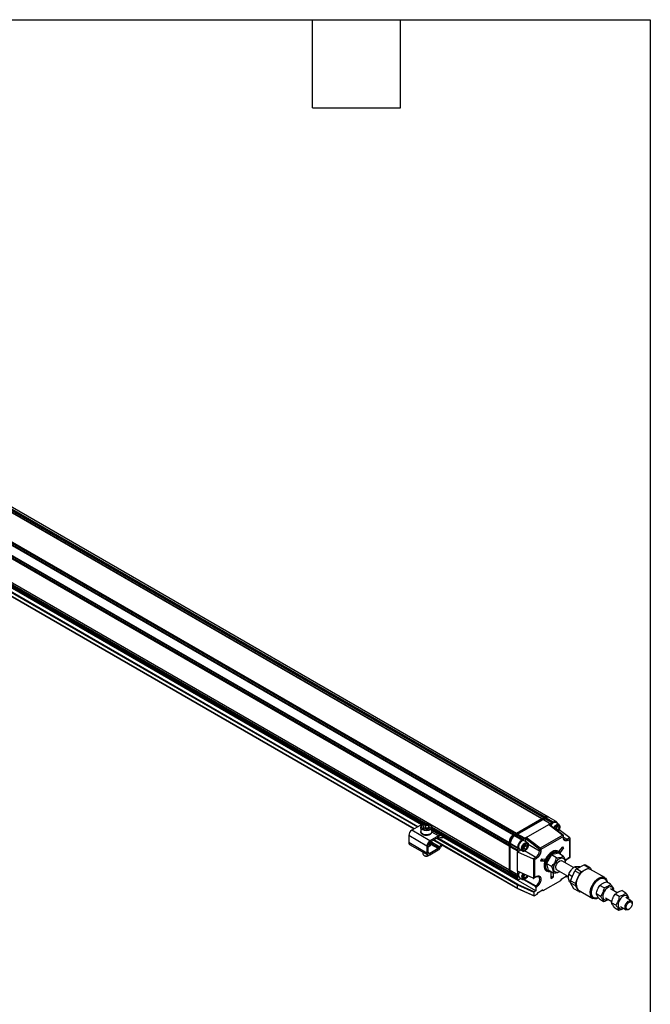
# Model space of a CAD drawing. Header units: millimetres. Extents: x 16 to 683, y 16 to 524.
# Tile 5 of 5: x 546 to 683, y 311 to 524. Entities that reach past the tile are written whole.
import ezdxf

# ---------------------------------------------------------------- set-up
doc = ezdxf.new("R2010")
doc.units = ezdxf.units.MM
doc.header["$LTSCALE"] = 2.5
doc.layers.add('TEXT', color=140, linetype='Continuous', lineweight=25)

msp = doc.modelspace()

# ---------------------------------------------------------------- linework, layer by layer
for p, q in [((659.183, 351.207), (384.197, 509.953)), ((659.276, 351.184), (384.302, 509.923)), ((659.59, 351.365), (384.616, 510.104)), ((659.707, 351.509), (384.721, 510.255)), ((659.838, 351.585), (384.852, 510.331)), ((660.486, 351.649), (385.5, 510.395)), ((653.029, 347.654), (378.043, 506.4)), ((653.16, 347.73), (378.174, 506.476)), ((653.252, 347.706), (378.278, 506.446)), ((653.567, 347.888), (378.593, 506.627)), ((653.683, 348.032), (378.697, 506.778)), ((652.112, 346.067), (377.126, 504.813)), ((652.112, 345.915), (377.126, 504.661)), ((652.179, 345.847), (377.205, 504.586)), ((652.112, 345.31), (377.126, 504.056)), ((652.179, 345.484), (377.205, 504.223)), ((652.112, 340.169), (377.126, 498.915)), ((652.179, 340.101), (377.205, 498.84)), ((634.256, 350.084), (395.781, 487.753)), ((633.934, 350.059), (395.803, 487.528)), ((633.622, 349.936), (395.803, 487.226)), ((395.803, 487.101), (633.449, 349.91)), ((396.873, 485.338), (632.313, 349.422)), ((632.418, 349.482), (396.977, 485.399)), ((633.221, 349.865), (398.142, 485.573)), ((396.17, 484.933), (631.61, 349.016)), ((631.632, 349.029), (396.191, 484.945)), ((659.904, 351.547), (653.095, 347.616)), ((653.224, 347.541), (660.033, 351.472)), ((659.183, 351.207), (653.683, 348.032)), ((659.272, 351.181), (659.183, 351.207)), ((659.88, 351.23), (659.534, 351.03)), ((659.55, 351.026), (659.864, 351.207)), ((659.707, 351.509), (659.618, 351.381)), ((659.838, 351.585), (659.707, 351.509)), ((659.864, 351.207), (659.88, 351.23)), ((661.435, 350.3), (659.864, 351.207)), ((659.88, 351.23), (659.969, 351.358)), ((659.904, 351.547), (660.033, 351.472)), ((659.969, 351.358), (660.1, 351.434)), ((661.54, 350.451), (659.969, 351.358)), ((660.033, 351.472), (660.066, 351.415)), ((660.1, 351.434), (661.671, 350.527)), ((660.681, 351.536), (660.552, 351.611)), ((662.319, 350.591), (660.748, 351.498)), ((632.896, 349.759), (631.087, 348.714)), ((633.131, 349.623), (632.896, 349.759)), ((633.026, 349.319), (633.041, 349.426)), ((633.046, 349.415), (633.026, 349.325)), ((633.026, 349.319), (633.026, 348.412)), ((633.595, 349.596), (634.102, 349.851)), ((633.724, 349.216), (633.595, 349.596)), ((634.359, 349.09), (633.724, 349.216)), ((634.104, 349.268), (633.922, 349.177)), ((634.102, 349.851), (634.736, 349.725)), ((634.104, 349.268), (634.102, 349.851)), ((634.541, 349.182), (634.104, 349.268)), ((634.865, 349.344), (634.359, 349.09)), ((634.728, 349.276), (634.736, 349.725)), ((634.736, 349.725), (634.865, 349.344)), ((652.179, 339.738), (635.414, 349.416)), ((635.434, 348.412), (635.434, 349.319)), ((652.112, 339.564), (635.434, 349.193)), ((653.945, 347.881), (659.445, 351.056)), ((655.831, 347.155), (660.702, 349.967)), ((659.445, 351.056), (661.016, 350.149)), ((659.445, 351.056), (659.534, 351.03)), ((659.534, 351.03), (659.55, 351.026)), ((659.55, 351.026), (661.121, 350.118)), ((661.016, 350.149), (660.702, 349.967)), ((660.702, 349.967), (663.713, 347.649)), ((663.805, 347.659), (660.801, 349.972)), ((661.016, 350.149), (661.121, 350.118)), ((661.435, 350.3), (661.121, 350.118)), ((661.54, 350.451), (661.435, 350.3)), ((661.54, 350.451), (661.671, 350.527)), ((662.097, 348.974), (662.179, 349.269)), ((662.179, 349.269), (662.627, 349.609)), ((662.87, 349.973), (662.19, 350.366)), ((662.202, 348.893), (662.357, 349.011)), ((662.357, 349.011), (662.496, 349.51)), ((662.357, 349.011), (662.75, 348.785)), ((662.569, 349.566), (662.913, 349.367)), ((662.627, 349.609), (662.913, 349.367)), ((662.913, 349.367), (662.75, 348.785)), ((663.085, 349.378), (663.085, 349.498)), ((634.361, 345.312), (630.433, 347.58)), ((630.433, 347.58), (630.433, 346.068)), ((635.016, 346.446), (631.087, 348.714)), ((636.825, 347.491), (635.016, 346.446)), ((635.016, 346.144), (636.825, 347.188)), ((636.825, 347.491), (635.419, 348.303)), ((635.434, 348.412), (635.425, 348.327)), ((652.112, 339.262), (635.434, 348.89)), ((635.434, 348.765), (652.189, 339.092)), ((637.33, 347.57), (635.434, 348.665)), ((636.503, 347.003), (653.945, 336.934)), ((653.994, 337.026), (636.608, 347.063)), ((637.162, 347.241), (637.544, 347.091)), ((637.713, 347.42), (637.33, 347.57)), ((637.713, 347.42), (637.544, 347.091)), ((637.68, 347.056), (637.843, 347.374)), ((657.874, 335.633), (637.773, 347.237)), ((653.16, 347.73), (653.029, 347.654)), ((653.095, 347.616), (653.029, 347.577)), ((653.224, 347.541), (653.095, 347.616)), ((653.248, 347.704), (653.16, 347.73)), ((653.224, 347.541), (653.258, 347.483)), ((653.291, 347.503), (653.421, 347.579)), ((654.862, 346.596), (653.291, 347.503)), ((653.421, 347.579), (654.993, 346.671)), ((653.421, 347.579), (653.51, 347.553)), ((653.857, 347.753), (653.51, 347.553)), ((653.51, 347.553), (653.526, 347.548)), ((653.526, 347.548), (653.841, 347.73)), ((655.098, 346.641), (653.526, 347.548)), ((653.683, 348.032), (653.595, 347.904)), ((653.841, 347.73), (653.857, 347.753)), ((655.412, 346.823), (653.841, 347.73)), ((653.857, 347.753), (653.945, 347.881)), ((655.517, 346.974), (653.945, 347.881)), ((655.412, 346.823), (655.098, 346.641)), ((655.517, 346.974), (655.412, 346.823)), ((655.831, 347.155), (655.517, 346.974)), ((655.7, 346.926), (658.69, 344.625)), ((655.7, 346.251), (655.7, 346.926)), ((658.842, 344.837), (655.831, 347.155)), ((663.713, 347.649), (658.842, 344.837)), ((663.845, 347.395), (658.974, 344.582)), ((662.75, 348.785), (662.545, 348.629)), ((665.223, 347.074), (662.917, 348.785)), ((663.845, 347.095), (663.845, 347.395)), ((663.899, 347.17), (663.899, 347.47)), ((663.899, 347.214), (664.683, 346.762)), ((665.223, 347.074), (664.683, 346.762)), ((665.276, 342.85), (665.276, 346.953)), ((634.361, 343.8), (630.433, 346.068)), ((630.624, 345.644), (634.553, 343.376)), ((634.361, 345.312), (634.361, 343.8)), ((634.623, 343.951), (634.623, 345.464)), ((634.675, 345.116), (634.623, 345.088)), ((634.72, 345.141), (634.675, 345.116)), ((634.963, 345.282), (634.919, 345.256)), ((634.971, 345.286), (634.971, 346.115)), ((634.971, 346.061), (636.96, 344.913)), ((636.796, 344.752), (635.016, 343.725)), ((636.796, 344.752), (635.203, 345.672)), ((635.219, 346.261), (637.125, 345.161)), ((635.8, 346.597), (653.96, 336.114)), ((653.945, 336.147), (635.822, 346.61)), ((636.96, 344.913), (637.125, 345.161)), ((637.123, 344.771), (637.288, 345.019)), ((652.112, 346.067), (652.112, 345.915)), ((652.112, 345.915), (652.179, 345.851)), ((652.179, 345.451), (652.112, 345.31)), ((652.112, 345.31), (652.112, 340.169)), ((652.179, 346.028), (652.179, 346.105)), ((652.179, 346.028), (652.307, 345.954)), ((652.179, 346.028), (652.179, 339.224)), ((652.307, 339.149), (652.307, 345.954)), ((652.307, 345.954), (652.375, 345.954)), ((652.374, 345.915), (653.945, 345.008)), ((652.374, 345.764), (652.374, 345.915)), ((653.945, 344.857), (652.374, 345.764)), ((652.44, 345.7), (652.374, 345.764)), ((652.374, 345.159), (652.44, 345.3)), ((652.374, 345.159), (653.945, 344.252)), ((652.374, 340.018), (652.374, 345.159)), ((652.452, 345.689), (652.44, 345.7)), ((652.44, 345.7), (652.44, 345.3)), ((652.44, 345.3), (652.452, 345.326)), ((654.024, 344.781), (652.452, 345.689)), ((652.452, 345.326), (652.452, 345.689)), ((652.452, 345.326), (654.024, 344.418)), ((653.945, 345.008), (653.945, 344.857)), ((653.945, 344.857), (654.024, 344.781)), ((654.024, 344.781), (654.024, 344.418)), ((654.993, 346.671), (654.862, 346.596)), ((655.098, 346.641), (654.993, 346.671)), ((655.227, 345.062), (655.593, 345.582)), ((655.275, 344.569), (655.227, 345.062)), ((655.25, 344.821), (655.298, 344.824)), ((655.298, 344.824), (655.664, 345.345)), ((655.298, 344.824), (655.69, 344.597)), ((656.061, 346.042), (655.38, 346.435)), ((655.593, 345.582), (656.008, 345.61)), ((655.664, 345.345), (655.64, 345.586)), ((656.057, 345.118), (655.664, 345.345)), ((656.057, 345.118), (655.69, 344.597)), ((656.008, 345.61), (656.057, 345.118)), ((656.267, 345.694), (658.712, 344.283)), ((656.276, 345.447), (656.276, 345.568)), ((662.921, 344.202), (663.692, 345.162)), ((663.889, 344.882), (663.118, 343.923)), ((663.601, 345.048), (663.889, 344.882)), ((663.889, 344.882), (663.692, 345.162)), ((664.814, 346.535), (665.222, 346.771)), ((665.222, 342.881), (665.222, 346.771)), ((633.489, 343.99), (633.489, 343.603)), ((633.706, 343.301), (633.863, 343.21)), ((634.57, 343.196), (634.597, 343.21)), ((634.597, 343.21), (634.754, 343.301)), ((634.623, 343.951), (635.016, 343.725)), ((634.716, 343.281), (634.818, 343.343)), ((635.016, 343.422), (636.796, 344.45)), ((653.945, 344.04), (654.663, 344.455)), ((654.024, 344.418), (653.945, 344.252)), ((653.945, 344.252), (653.945, 344.04)), ((653.945, 339.849), (653.945, 344.04)), ((653.945, 344.04), (657.333, 342.519)), ((654.343, 344.639), (655.024, 344.246)), ((655.69, 344.597), (655.275, 344.569)), ((657.874, 342.831), (655.429, 344.242)), ((655.543, 344.298), (655.648, 344.358)), ((657.874, 342.831), (657.333, 342.519)), ((657.596, 342.369), (658.005, 342.604)), ((658.712, 344.582), (658.712, 344.283)), ((658.974, 344.582), (658.974, 344.283)), ((661.306, 343.392), (660.218, 341.552)), ((662.76, 343.749), (661.306, 343.392)), ((662.369, 342.779), (661.306, 343.392)), ((662.781, 344.133), (662.65, 344.209)), ((663.822, 343.135), (662.76, 343.749)), ((663.118, 343.923), (662.921, 344.202)), ((664.775, 342.561), (665.276, 342.85)), ((665.222, 342.881), (664.814, 342.646)), ((657.352, 342.51), (657.352, 338.32)), ((657.596, 342.369), (657.596, 338.479)), ((659.126, 342.526), (658.93, 342.019)), ((659.701, 341.95), (658.93, 342.019)), ((659.146, 342.255), (659.025, 342.266)), ((659.126, 342.526), (659.897, 342.457)), ((659.277, 342.18), (659.146, 342.255)), ((659.277, 342.18), (659.308, 342.177)), ((659.308, 342.177), (659.433, 342.498)), ((659.701, 341.95), (659.308, 342.177)), ((659.897, 342.457), (659.701, 341.95)), ((660.218, 341.552), (661.281, 340.939)), ((660.218, 341.552), (660.583, 340.068)), ((666.051, 340.663), (663.536, 342.115)), ((664.204, 341.729), (664.208, 341.755)), ((666.21, 340.828), (666.859, 340.453)), ((666.662, 340.353), (668.339, 341.208)), ((667.501, 340.845), (667.561, 340.811)), ((668.339, 341.208), (669.387, 340.603)), ((668.548, 340.175), (669.387, 340.603)), ((669.703, 340.545), (668.655, 341.15)), ((669.703, 340.545), (669.947, 340.125)), ((652.112, 340.169), (652.179, 340.105)), ((652.179, 339.705), (652.112, 339.564)), ((652.112, 339.564), (652.112, 339.262)), ((652.307, 339.149), (652.179, 339.224)), ((652.255, 339.054), (652.384, 338.98)), ((652.307, 339.149), (652.374, 339.149)), ((653.945, 339.111), (652.374, 340.018)), ((652.44, 339.954), (652.374, 340.018)), ((652.374, 339.413), (652.44, 339.554)), ((652.374, 339.413), (653.945, 338.506)), ((652.374, 339.111), (652.374, 339.413)), ((653.945, 338.204), (652.374, 339.111)), ((652.44, 339.954), (652.44, 339.554)), ((652.452, 339.942), (652.44, 339.954)), ((652.44, 339.554), (652.452, 339.58)), ((652.451, 338.941), (654.022, 338.034)), ((654.024, 339.035), (652.452, 339.942)), ((652.452, 339.58), (652.452, 339.942)), ((654.024, 338.672), (652.452, 339.58)), ((657.333, 338.327), (653.945, 339.849)), ((653.945, 339.849), (653.945, 339.111)), ((653.945, 339.111), (654.024, 339.035)), ((654.024, 338.672), (653.945, 338.506)), ((653.945, 338.506), (653.945, 338.204)), ((654.024, 339.035), (654.024, 338.672)), ((654.207, 338.052), (654.663, 338.316)), ((654.343, 338.5), (655.024, 338.107)), ((655.249, 338.986), (655.413, 339.19)), ((655.25, 338.463), (655.249, 338.986)), ((655.25, 338.655), (655.609, 339.102)), ((655.25, 338.655), (655.25, 338.655)), ((655.25, 338.655), (655.643, 338.428)), ((655.643, 338.428), (655.25, 338.463)), ((656.031, 338.912), (655.643, 338.428)), ((657.465, 338.341), (657.966, 338.63)), ((658.005, 338.715), (657.596, 338.479)), ((660.169, 339.91), (660.299, 339.835)), ((661.645, 339.455), (660.583, 340.068)), ((661.213, 338.317), (661.213, 339.704)), ((661.213, 338.771), (661.606, 338.544)), ((661.213, 338.317), (661.606, 338.544)), ((661.606, 339.477), (661.606, 338.544)), ((662.425, 340.19), (664.972, 338.72)), ((663.053, 339.772), (663.093, 339.805)), ((663.485, 338.237), (664.441, 338.789)), ((664.382, 338.755), (664.617, 338.619)), ((664.441, 338.789), (664.617, 338.619)), ((664.617, 338.619), (664.882, 338.772)), ((665.019, 339.213), (665.808, 338.758)), ((665.4, 337.808), (666.324, 339.962)), ((666.324, 339.962), (667.371, 339.357)), ((667.709, 339.748), (666.662, 340.353)), ((666.91, 338.28), (667.371, 339.357)), ((667.709, 339.748), (668.548, 340.175)), ((672.775, 338.492), (669.737, 340.245)), ((653.945, 336.934), (657.481, 335.346)), ((653.945, 336.147), (653.945, 336.934)), ((657.534, 335.437), (653.994, 337.026)), ((655.224, 338.058), (657.743, 336.604)), ((655.417, 338.098), (657.874, 336.68)), ((655.543, 338.158), (655.648, 338.219)), ((657.874, 336.68), (657.743, 336.604)), ((658.005, 336.453), (657.874, 336.378)), ((657.874, 336.378), (657.874, 335.633)), ((659.51, 335.671), (663.308, 337.863)), ((663.308, 337.863), (663.485, 338.237)), ((665.119, 337.616), (665.377, 337.467)), ((665.378, 337.359), (666.426, 336.754)), ((666.132, 336.06), (665.378, 337.359)), ((666.448, 337.203), (665.4, 337.808)), ((666.803, 336.105), (666.426, 336.754)), ((666.448, 337.203), (666.91, 338.28)), ((672.62, 336.271), (671.723, 336.788)), ((672.743, 338.254), (672.664, 338.299)), ((674.055, 337.044), (673.158, 337.562)), ((657.481, 334.56), (653.945, 336.147)), ((653.962, 336.113), (657.498, 334.525)), ((657.481, 335.346), (657.481, 334.56)), ((657.874, 335.633), (657.534, 335.437)), ((657.534, 334.53), (658.201, 334.915)), ((658.201, 334.915), (658.378, 335.289)), ((658.378, 335.289), (659.334, 335.841)), ((659.275, 335.807), (659.51, 335.671)), ((659.334, 335.841), (659.51, 335.671)), ((667.179, 335.455), (666.132, 336.06)), ((667.179, 335.455), (666.803, 336.105)), ((667.145, 335.755), (670.183, 334.001)), ((667.638, 335.47), (667.495, 335.397)), ((670.294, 334.194), (670.372, 334.148)), ((671.86, 334.424), (670.963, 334.942)), ((672.927, 334.128), (674.327, 333.319)), ((675.47, 335.225), (674.038, 336.052)), ((674.658, 335.694), (674.731, 335.971)), ((675.906, 334.373), (675.01, 334.891)), ((677.342, 335.147), (676.445, 335.664)), ((678.503, 333.474), (677.325, 334.155)), ((677.945, 333.796), (678.018, 334.073)), ((671.639, 333.869), (672.536, 333.351)), ((675.147, 332.527), (674.25, 333.045)), ((674.926, 331.972), (675.823, 331.454)), ((676.214, 332.23), (677.392, 331.55)), ((678.733, 332.814), (678.733, 332.966)), ((677.948, 331.605), (678.079, 331.68))]:
    msp.add_line(p, q)
at = {"flags": 128}
for points in [[(635.02, 348.795), (634.662, 348.671), (634.252, 348.624), (633.839, 348.662), (633.473, 348.779), (633.199, 348.961), (633.049, 349.186), (633.026, 349.319)], [(662.19, 350.366), (662.057, 350.411), (661.806, 350.378), (661.536, 350.223), (661.285, 349.965), (661.127, 349.721)], [(661.671, 350.527), (661.85, 350.61), (662.022, 350.649), (662.18, 350.642), (662.319, 350.591), (662.433, 350.496), (662.518, 350.362), (662.57, 350.194), (662.578, 350.142)], [(661.76, 349.233), (661.89, 349.467), (662.127, 349.751), (662.395, 349.945), (662.656, 350.021), (662.877, 349.97), (663.026, 349.797), (663.085, 349.527), (663.085, 349.498)], [(661.929, 349.104), (662.061, 349.35), (662.278, 349.607), (662.522, 349.774), (662.756, 349.826), (662.945, 349.754), (663.059, 349.569), (663.082, 349.3), (663.009, 348.988), (662.852, 348.679), (662.713, 348.5)], [(635.02, 347.888), (634.662, 347.763), (634.252, 347.717), (633.839, 347.755), (633.473, 347.872), (633.199, 348.054), (633.049, 348.279), (633.026, 348.412)], [(637.544, 347.091), (637.613, 347.066), (637.658, 347.054), (637.679, 347.055), (637.68, 347.056)], [(654.862, 346.384), (654.597, 346.174), (654.368, 345.878), (654.205, 345.536), (654.132, 345.194), (654.157, 344.898), (654.277, 344.689), (654.343, 344.639)], [(654.951, 344.303), (654.835, 344.516), (654.814, 344.814), (654.891, 345.157), (655.057, 345.498), (655.288, 345.792), (655.554, 345.997), (655.818, 346.088), (656.045, 346.051), (656.204, 345.892), (656.274, 345.632), (656.276, 345.568)], [(655.14, 344.362), (655.037, 344.559), (655.026, 344.836), (655.111, 345.151), (655.276, 345.455), (655.499, 345.703), (655.744, 345.857), (655.974, 345.892), (656.155, 345.805), (656.258, 345.608), (656.269, 345.331), (656.185, 345.017), (656.019, 344.712), (655.796, 344.465), (655.551, 344.311), (655.321, 344.275), (655.14, 344.362)], [(633.489, 343.603), (633.528, 343.467), (633.671, 343.323), (633.9, 343.221), (634.179, 343.177), (634.465, 343.198), (634.716, 343.281)], [(662.65, 344.209), (662.522, 344.268), (662.18, 344.325), (661.795, 344.259), (661.39, 344.075), (660.986, 343.782), (660.605, 343.396), (660.267, 342.938), (659.99, 342.433), (659.791, 341.907), (659.678, 341.39), (659.659, 340.909), (659.734, 340.49), (659.899, 340.156), (660.146, 339.924), (660.169, 339.91)], [(661.082, 339.763), (660.958, 339.736), (660.592, 339.732), (660.277, 339.848), (660.03, 340.08), (659.865, 340.415), (659.79, 340.834), (659.809, 341.315), (659.921, 341.832), (660.121, 342.357), (660.398, 342.862), (660.736, 343.32), (661.117, 343.706), (661.521, 343.999), (661.926, 344.183), (662.311, 344.249), (662.653, 344.193), (662.936, 344.017), (663.144, 343.732), (663.239, 343.472)], [(661.021, 339.815), (660.862, 339.816), (660.548, 339.906), (660.3, 340.112), (660.132, 340.423), (660.053, 340.82), (660.068, 341.28), (660.176, 341.777), (660.371, 342.281), (660.642, 342.764), (660.972, 343.197), (661.343, 343.555), (661.733, 343.818), (662.12, 343.969), (662.48, 344.001), (662.794, 343.911), (663.042, 343.705), (663.159, 343.518)], [(663.086, 339.808), (662.813, 339.659), (662.479, 339.577), (662.186, 339.623), (661.957, 339.792), (661.811, 340.072), (661.759, 340.439), (661.807, 340.865), (661.949, 341.313), (662.176, 341.748), (662.467, 342.135), (662.8, 342.443), (663.148, 342.646), (663.482, 342.728), (663.775, 342.682), (664.004, 342.512), (664.15, 342.233), (664.202, 341.865), (664.197, 341.733)], [(662.425, 340.19), (662.415, 340.196), (662.263, 340.37), (662.197, 340.637), (662.225, 340.967), (662.345, 341.319), (662.542, 341.652), (662.791, 341.923), (663.063, 342.102), (663.325, 342.167), (663.536, 342.115)], [(654.331, 339.675), (654.205, 339.397), (654.132, 339.055), (654.157, 338.759), (654.277, 338.55), (654.343, 338.5)], [(656.172, 338.849), (656.147, 338.791), (655.962, 338.498), (655.73, 338.273), (655.485, 338.15), (655.265, 338.148), (655.104, 338.267)], [(671.445, 334.11), (671.372, 334.071), (670.967, 333.918), (670.588, 333.882), (670.254, 333.964), (669.981, 334.161), (669.784, 334.462), (669.671, 334.853), (669.649, 335.313), (669.718, 335.821), (669.876, 336.35), (670.115, 336.873), (670.422, 337.365), (670.781, 337.801), (671.176, 338.159), (671.586, 338.422), (671.99, 338.575), (672.369, 338.611), (672.704, 338.529), (672.976, 338.332), (673.174, 338.031), (673.287, 337.64), (673.306, 337.477)], [(670.294, 334.194), (670.162, 334.289), (669.952, 334.567), (669.831, 334.942), (669.806, 335.393), (669.878, 335.894), (670.043, 336.415), (670.291, 336.927), (670.609, 337.399), (670.977, 337.803), (671.374, 338.118), (671.778, 338.323), (672.164, 338.408), (672.51, 338.368), (672.664, 338.299)], [(671.405, 334.185), (671.259, 334.124), (670.873, 334.039), (670.526, 334.08), (670.24, 334.244), (670.03, 334.522), (669.909, 334.897), (669.884, 335.348), (669.956, 335.849), (670.121, 336.37), (670.37, 336.881), (670.687, 337.353), (671.056, 337.758), (671.453, 338.072), (671.856, 338.278), (672.242, 338.363), (672.589, 338.322), (672.875, 338.158), (673.085, 337.88), (673.199, 337.538)], [(674.595, 335.73), (674.556, 336.047), (674.423, 336.321), (674.205, 336.484), (673.924, 336.524), (673.603, 336.437), (673.271, 336.23), (672.958, 335.921), (672.692, 335.539), (672.496, 335.117), (672.388, 334.692), (672.377, 334.303), (672.464, 333.983), (672.642, 333.762), (672.894, 333.659), (672.894, 333.659)], [(677.882, 333.833), (677.843, 334.15), (677.709, 334.423), (677.492, 334.587), (677.21, 334.627), (676.889, 334.54), (676.558, 334.332), (676.245, 334.024), (675.979, 333.642), (675.783, 333.219), (675.675, 332.795), (675.664, 332.405), (675.751, 332.086), (675.928, 331.865), (676.181, 331.762), (676.181, 331.762)], [(672.894, 333.659), (673.198, 333.683), (673.484, 333.806)], [(677.948, 331.605), (677.766, 331.525), (677.516, 331.505), (677.317, 331.607), (677.195, 331.818), (677.163, 332.112), (677.226, 332.455), (677.376, 332.805), (677.595, 333.119), (677.857, 333.361), (678.129, 333.5), (678.38, 333.519), (678.578, 333.418), (678.7, 333.207), (678.733, 332.966)], [(678.732, 332.77), (678.668, 332.447), (678.514, 332.123), (678.293, 331.846), (678.04, 331.66), (677.793, 331.591), (677.589, 331.652), (677.46, 331.831), (677.425, 332.103), (677.489, 332.426), (677.643, 332.75), (677.864, 333.027), (678.117, 333.213), (678.364, 333.282), (678.568, 333.221), (678.697, 333.042), (678.732, 332.77)], [(676.181, 331.762), (676.485, 331.786), (676.771, 331.908)]]:
    msp.add_lwpolyline(points, dxfattribs=at)
for centre, radius, start, end in [((660.218, 351.055), 0.652, 65.69288, 125.61758), ((660.284, 351.017), 0.652, 65.69288, 125.61758), ((660.406, 350.99), 0.609, 59.63611, 127.6786), ((660.479, 350.904), 0.652, 65.69288, 125.61758), ((633.25, 349.21), 0.653, 81.76418, 122.7422), ((634.823, 349.375), 0.613, 288.72904, 354.73707), ((631.854, 347.515), 1.423, 122.60548, 177.39452), ((634.799, 348.497), 0.649, 289.95015, 344.75579), ((637.161, 347.001), 0.594, 73.44019, 124.40371), ((637.049, 346.862), 0.396, 73.44019, 124.40371), ((637.937, 347.915), 0.543, 245.62448, 258.42813), ((654.102, 345.976), 1.992, 122.60548, 177.39452), ((654.169, 345.938), 1.992, 122.60548, 177.39452), ((654.024, 346.021), 1.848, 122.60548, 177.39452), ((654.297, 345.863), 1.992, 122.60548, 177.39452), ((654.364, 345.825), 1.992, 122.60548, 177.39452), ((663.767, 347.584), 0.0843, 63.21317, 129.29417), ((663.498, 347.377), 0.347, 2.89981, 51.62855), ((663.806, 347.479), 0.0931, 294.37566, 354.29376), ((663.806, 347.179), 0.0931, 294.37466, 354.3052), ((630.873, 346.012), 0.444, 172.74417, 235.94365), ((635.782, 345.248), 1.423, 122.60548, 177.39452), ((635.476, 345.425), 0.854, 122.60548, 177.39452), ((634.426, 345.879), 0.794, 291.66932, 308.3253), ((634.811, 345.644), 0.393, 292.85477, 4.08578), ((636.527, 345.19), 0.514, 301.60274, 327.3774), ((636.257, 345.326), 1.028, 301.60274, 327.3774), ((639.047, 343.893), 2.303, 131.82578, 146.59295), ((638.608, 344.171), 1.569, 123.61077, 147.25938), ((655.935, 344.918), 1.992, 122.60548, 177.39452), ((655.162, 345.999), 0.488, 63.39142, 127.91903), ((659.018, 344.55), 0.337, 121.48952, 167.14401), ((658.627, 344.565), 0.347, 2.89981, 51.62855), ((664.339, 347.214), 0.568, 243.94668, 307.26311), ((664.529, 346.522), 0.285, 2.60548, 57.39452), ((634.231, 343.923), 0.802, 242.69949, 295.00468), ((634.76, 343.736), 0.404, 170.78596, 309.20329), ((634.862, 343.913), 0.243, 170.78596, 309.20329), ((655.25, 344.694), 0.492, 232.55954, 306.45997), ((656.892, 344.365), 1.821, 302.60548, 357.39452), ((657.72, 342.591), 0.285, 2.60548, 57.39452), ((658.843, 344.835), 0.285, 242.60967, 297.39033), ((658.843, 344.535), 0.285, 242.60967, 297.39033), ((664.726, 342.634), 0.0885, 303.3721, 7.32414), ((668.306, 340.135), 1.073, 71.0476, 88.25362), ((669.354, 339.53), 1.073, 71.0476, 88.25362), ((652.277, 339.237), 0.167, 171.38466, 251.84548), ((652.355, 339.201), 0.178, 172.74417, 235.94365), ((652.477, 339.127), 0.171, 172.45185, 250.7783), ((652.55, 339.088), 0.178, 172.74417, 235.94365), ((655.97, 338.657), 1.151, 142.90936, 202.62734), ((656.04, 338.646), 1.01, 142.13151, 202.01039), ((657.914, 338.705), 0.0913, 305.01343, 6.29875), ((658.117, 338.208), 0.608, 354.497, 52.96644), ((669.854, 337.252), 4.45, 135.83123, 142.48859), ((670.482, 336.848), 3.848, 120.16213, 158.15769), ((670.902, 336.647), 4.45, 135.83123, 142.48859), ((669.206, 339.128), 1.237, 64.58582, 122.16823), ((654.105, 338.178), 0.162, 170.78596, 309.20329), ((655.255, 338.516), 0.459, 220.97441, 308.89993), ((657.589, 336.365), 0.285, 2.60548, 57.39452), ((656.88, 338.233), 1.843, 302.60548, 357.39452), ((657.72, 336.44), 0.285, 2.60548, 57.39452), ((668.301, 337.44), 2.924, 172.77676, 181.58833), ((669.348, 336.835), 2.924, 172.77676, 181.58833), ((669.174, 337.078), 2.564, 152.05059, 202.3145), ((667.617, 336.56), 0.933, 209.17221, 239.57269), ((667.528, 336.47), 1.073, 251.0476, 268.25362)]:
    msp.add_arc(centre, radius, start, end)
for centre, major_axis, ratio, start_param, end_param in [((660.702, 349.814), (0.091, 0.163), 0.5772719, 6.1994796, 7.0548047), ((655.831, 347.002), (0.091, 0.163), 0.5772719, 0.7716194, 2.3424157), ((665.091, 346.846), (0.131, 0.227), 0.5773346, 4.7124296, 6.1588709), ((665.223, 346.922), (-0.077, 0.169), 0.5017093, 5.4219715, 5.5463265), ((665.091, 342.957), (0.185, -0.107), 0.0000704, 0.0000406, 0.7854388), ((657.333, 342.368), (-0.112, 0.148), 0.6437924, 5.2938355, 5.4181905), ((657.465, 342.444), (0.185, -0.107), 0.0000704, 0.7854388, 2.2318791), ((657.333, 338.478), (-0.112, 0.148), 0.6437924, 2.2765979, 2.4009529), ((657.465, 338.555), (0.131, 0.227), 0.5773346, 3.2659883, 4.7124296), ((653.994, 336.966), (0.0338, 0.066), 0.5404482, 0.7578647, 2.3286611), ((653.994, 336.179), (0.0338, 0.066), 0.5404482, 2.3286611, 3.1690448), ((657.534, 335.377), (0.0376, 0.0642), 0.5773476, 0.7930691, 2.3638654), ((657.534, 334.59), (0.0376, 0.0642), 0.5773476, 2.3638654, 3.9346617)]:
    msp.add_ellipse(centre, major_axis=major_axis, ratio=ratio, start_param=start_param, end_param=end_param)
for points, knots in [([(633.477, 349.928), (633.424, 349.897), (633.308, 349.831), (633.167, 349.695), (633.067, 349.551), (633.052, 349.453), (633.046, 349.415)], [0, 0, 0, 0, 0.2259999, 0.4923805, 0.8022916, 1, 1, 1, 1]), ([(634.899, 349.027), (634.835, 348.995), (634.755, 348.963), (634.558, 348.91), (634.439, 348.89), (634.169, 348.878), (634.016, 348.888), (633.792, 348.937), (633.719, 348.96), (633.581, 349.014), (633.517, 349.047), (633.406, 349.121), (633.358, 349.162), (633.283, 349.248), (633.255, 349.294), (633.202, 349.428), (633.206, 349.517), (633.263, 349.67), (633.314, 349.735), (633.432, 349.841), (633.497, 349.882), (633.561, 349.914)], [0, 0, 0, 0, 0.125, 0.125, 0.25, 0.25, 0.375, 0.375, 0.4375, 0.4375, 0.5, 0.5, 0.5625, 0.5625, 0.625, 0.625, 0.75, 0.75, 0.875, 0.875, 1, 1, 1, 1]), ([(634.419, 350.073), (634.338, 350.081), (634.127, 350.103), (633.787, 350.055), (633.578, 349.969), (633.477, 349.928)], [0, 0, 0, 0, 0.2427079, 0.6358611, 1, 1, 1, 1]), ([(633.478, 349.925), (633.48, 349.927), (633.491, 349.938), (633.521, 349.935), (633.548, 349.921), (633.561, 349.914)], [0, 0, 0, 0, 0.1037548, 0.5693318, 1, 1, 1, 1]), ([(633.561, 349.914), (633.625, 349.946), (633.705, 349.978), (633.902, 350.03), (634.021, 350.051), (634.292, 350.062), (634.444, 350.053), (634.668, 350.003), (634.741, 349.981), (634.879, 349.926), (634.943, 349.893), (635.054, 349.819), (635.102, 349.778), (635.177, 349.692), (635.205, 349.647), (635.258, 349.512), (635.254, 349.424), (635.197, 349.27), (635.146, 349.205), (635.028, 349.1), (634.963, 349.059), (634.899, 349.027)], [0, 0, 0, 0, 0.125, 0.125, 0.25, 0.25, 0.375, 0.375, 0.4375, 0.4375, 0.5, 0.5, 0.5625, 0.5625, 0.625, 0.625, 0.75, 0.75, 0.875, 0.875, 1, 1, 1, 1]), ([(635.434, 349.313), (635.426, 349.384), (635.41, 349.527), (635.285, 349.715), (635.102, 349.871), (634.859, 349.989), (634.626, 350.063), (634.466, 350.07), (634.419, 350.073)], [0, 0, 0, 0, 0.1760324, 0.3570723, 0.5371187, 0.7121716, 0.9143645, 1, 1, 1, 1]), ([(634.899, 349.027), (634.913, 349.017), (634.928, 349.004), (634.958, 348.969), (634.973, 348.948), (634.997, 348.903), (635.006, 348.879), (635.018, 348.834), (635.02, 348.813), (635.02, 348.795)], [0, 0, 0, 0, 0.25, 0.25, 0.5, 0.5, 0.75, 0.75, 1, 1, 1, 1]), ([(633.026, 348.418), (633.034, 348.347), (633.05, 348.204), (633.175, 348.016), (633.358, 347.86), (633.601, 347.742), (633.847, 347.666), (634.02, 347.658), (634.08, 347.656)], [0, 0, 0, 0, 0.171909, 0.3487083, 0.5245372, 0.6954896, 0.8929464, 1, 1, 1, 1]), ([(634.08, 347.656), (634.148, 347.649), (634.346, 347.629), (634.673, 347.677), (634.882, 347.762), (634.983, 347.803)], [0, 0, 0, 0, 0.2116077, 0.6209067, 1, 1, 1, 1]), ([(635.02, 347.888), (635.018, 347.867), (635.015, 347.828), (634.992, 347.813), (634.982, 347.806)], [0, 0, 0, 0, 0.5278601, 1, 1, 1, 1]), ([(634.983, 347.803), (635.036, 347.834), (635.152, 347.9), (635.293, 348.036), (635.393, 348.18), (635.408, 348.278), (635.414, 348.316)], [0, 0, 0, 0, 0.2259999, 0.4923805, 0.8022916, 1, 1, 1, 1]), ([(663.899, 347.47), (663.898, 347.487), (663.895, 347.521), (663.873, 347.576), (663.842, 347.626), (663.817, 347.648), (663.805, 347.659)], [0, 0, 0, 0, 0.247476, 0.5072629, 0.7632429, 1, 1, 1, 1]), ([(664.814, 346.535), (664.796, 346.525), (664.761, 346.506), (664.709, 346.481), (664.658, 346.459), (664.607, 346.441), (664.556, 346.426), (664.506, 346.415), (664.443, 346.405), (664.367, 346.401), (664.282, 346.409), (664.202, 346.431), (664.127, 346.465), (664.06, 346.512), (664.002, 346.571), (663.952, 346.641), (663.912, 346.719), (663.882, 346.803), (663.86, 346.894), (663.847, 346.99), (663.846, 347.06), (663.845, 347.095)], [0, 0, 0, 0, 0.034521, 0.0687986, 0.1029323, 0.1370227, 0.1711708, 0.2054771, 0.2400408, 0.3042642, 0.3686659, 0.4342545, 0.5000278, 0.5656151, 0.6313898, 0.6956092, 0.7600149, 0.8202466, 0.879961, 0.9396987, 1, 1, 1, 1]), ([(664.12, 346.688), (664.097, 346.701), (664.041, 346.73), (663.965, 346.826), (663.904, 346.978), (663.904, 347.123), (663.904, 347.175)], [0, 0, 0, 0, 0.1985422, 0.4641129, 0.8086354, 1, 1, 1, 1]), ([(634.971, 345.986), (635.013, 345.959), (635.113, 345.897), (635.179, 345.767), (635.197, 345.695), (635.203, 345.672)], [0, 0, 0, 0, 0.3340114, 0.7918093, 1, 1, 1, 1]), ([(635.158, 345.468), (635.15, 345.49), (635.119, 345.567), (635.045, 345.646), (634.971, 345.675), (634.971, 345.675)], [0, 0, 0, 0, 0.2868529, 0.9994905, 1, 1, 1, 1]), ([(658.974, 344.283), (658.973, 344.262), (658.973, 344.222), (658.968, 344.159), (658.962, 344.095), (658.952, 344.031), (658.939, 343.965), (658.924, 343.899), (658.901, 343.812), (658.866, 343.705), (658.817, 343.578), (658.758, 343.451), (658.691, 343.327), (658.617, 343.206), (658.536, 343.092), (658.451, 342.986), (658.364, 342.889), (658.275, 342.803), (658.186, 342.727), (658.096, 342.66), (658.035, 342.623), (658.005, 342.604)], [0, 0, 0, 0, 0.034521, 0.0687986, 0.1029323, 0.1370227, 0.1711708, 0.2054771, 0.2400408, 0.3042642, 0.3686659, 0.4342545, 0.5000278, 0.5656151, 0.6313898, 0.6956092, 0.7600149, 0.8202466, 0.879961, 0.9396987, 1, 1, 1, 1]), ([(658.69, 344.625), (658.695, 344.621), (658.701, 344.614), (658.71, 344.598), (658.712, 344.589), (658.712, 344.582)], [0, 0, 0, 0, 0.5, 0.5, 1, 1, 1, 1]), ([(661.281, 340.939), (661.418, 341.056), (661.55, 341.18), (661.731, 341.384), (661.789, 341.455), (661.899, 341.603), (661.951, 341.681), (662.091, 341.919), (662.166, 342.084), (662.287, 342.426), (662.333, 342.602), (662.369, 342.779)], [0, 0, 0, 0, 0.25, 0.25, 0.375, 0.375, 0.5, 0.5, 0.75, 0.75, 1, 1, 1, 1]), ([(662.369, 342.779), (662.536, 342.778), (662.696, 342.782), (662.923, 342.8), (662.996, 342.808), (663.137, 342.829), (663.204, 342.842), (663.268, 342.858)], [0, 0, 0, 0, 0.5, 0.5, 0.75, 0.75, 1, 1, 1, 1]), ([(663.268, 342.858), (663.394, 342.889), (663.5, 342.929), (663.682, 343.023), (663.758, 343.077), (663.822, 343.135)], [0, 0, 0, 0, 0.5, 0.5, 1, 1, 1, 1]), ([(663.822, 343.135), (663.945, 342.889), (664.192, 342.395), (664.243, 341.956), (664.209, 341.778), (664.205, 341.755)], [0, 0, 0, 0, 0.46361988, 0.93241843, 1, 1, 1, 1]), ([(664.168, 341.984), (664.187, 342.017), (664.29, 342.191), (664.513, 342.441), (664.722, 342.583), (664.814, 342.646)], [0, 0, 0, 0, 0.1122463, 0.6080404, 1, 1, 1, 1]), ([(661.645, 339.455), (661.667, 339.543), (661.681, 339.639), (661.681, 339.798), (661.677, 339.854), (661.662, 339.972), (661.65, 340.034), (661.603, 340.226), (661.556, 340.361), (661.434, 340.643), (661.361, 340.791), (661.281, 340.939)], [0, 0, 0, 0, 0.25, 0.25, 0.375, 0.375, 0.5, 0.5, 0.75, 0.75, 1, 1, 1, 1]), ([(664.231, 342.029), (664.231, 342.029), (664.3, 342.155), (664.493, 342.361), (664.684, 342.496), (664.775, 342.561)], [0, 0, 0, 0, 0.0005749, 0.5208434, 1, 1, 1, 1]), ([(665.019, 339.213), (665.146, 339.516), (665.3, 339.808), (665.553, 340.152), (665.607, 340.219), (665.717, 340.35), (665.775, 340.413), (665.953, 340.598), (666.079, 340.715), (666.21, 340.828)], [0, 0, 0, 0, 0.5, 0.5, 0.625, 0.625, 0.75, 0.75, 1, 1, 1, 1]), ([(666.21, 340.828), (666.353, 340.87), (666.524, 340.897), (666.798, 340.901), (666.856, 340.9), (666.975, 340.896), (667.037, 340.892), (667.227, 340.878), (667.362, 340.863), (667.501, 340.845)], [0, 0, 0, 0, 0.5, 0.5, 0.625, 0.625, 0.75, 0.75, 1, 1, 1, 1]), ([(657.966, 338.63), (658.06, 338.676), (658.254, 338.771), (658.399, 338.723), (658.473, 338.698)], [0, 0, 0, 0, 0.4865072, 1, 1, 1, 1]), ([(658.005, 338.715), (658.022, 338.725), (658.058, 338.744), (658.11, 338.77), (658.162, 338.792), (658.214, 338.81), (658.265, 338.825), (658.315, 338.836), (658.379, 338.846), (658.456, 338.85), (658.542, 338.842), (658.623, 338.82), (658.698, 338.785), (658.766, 338.738), (658.825, 338.678), (658.875, 338.608), (658.916, 338.529), (658.946, 338.443), (658.968, 338.352), (658.981, 338.255), (658.983, 338.184), (658.984, 338.149)], [0, 0, 0, 0, 0.0345212, 0.068799, 0.1029328, 0.1370231, 0.1711712, 0.2054773, 0.2400408, 0.3042652, 0.3686659, 0.4342555, 0.5000279, 0.5656161, 0.6313898, 0.6956101, 0.7600149, 0.820247, 0.8799615, 0.9396991, 1, 1, 1, 1]), ([(662.544, 339.533), (662.418, 339.503), (662.277, 339.482), (661.975, 339.458), (661.812, 339.453), (661.645, 339.455)], [0, 0, 0, 0, 0.5, 0.5, 1, 1, 1, 1]), ([(663.046, 339.782), (662.936, 339.701), (662.803, 339.602), (662.583, 339.544), (662.544, 339.533)], [0, 0, 0, 0, 0.8218448, 1, 1, 1, 1]), ([(665.119, 337.616), (665.035, 337.916), (664.975, 338.205), (664.954, 338.545), (664.952, 338.612), (664.954, 338.741), (664.957, 338.803), (664.974, 338.986), (664.993, 339.102), (665.019, 339.213)], [0, 0, 0, 0, 0.5, 0.5, 0.625, 0.625, 0.75, 0.75, 1, 1, 1, 1]), ([(658.984, 338.149), (658.983, 338.129), (658.983, 338.088), (658.979, 338.024), (658.972, 337.96), (658.962, 337.895), (658.949, 337.829), (658.934, 337.761), (658.91, 337.674), (658.876, 337.566), (658.825, 337.437), (658.766, 337.309), (658.698, 337.184), (658.623, 337.062), (658.542, 336.947), (658.456, 336.839), (658.368, 336.741), (658.278, 336.654), (658.188, 336.578), (658.097, 336.509), (658.035, 336.472), (658.005, 336.453)], [0, 0, 0, 0, 0.0345212, 0.068799, 0.1029328, 0.1370231, 0.1711712, 0.2054774, 0.2400408, 0.3042652, 0.3686659, 0.4342555, 0.5000279, 0.5656161, 0.6313898, 0.6956101, 0.7600149, 0.820247, 0.8799615, 0.9396991, 1, 1, 1, 1]), ([(658.722, 338.149), (658.737, 338.14), (658.757, 338.132), (658.802, 338.121), (658.827, 338.118), (658.878, 338.118), (658.904, 338.121), (658.949, 338.132), (658.968, 338.14), (658.984, 338.149)], [0, 0, 0, 0, 0.25, 0.25, 0.5, 0.5, 0.75, 0.75, 1, 1, 1, 1]), ([(670.963, 334.942), (671.02, 335.283), (671.102, 335.614), (671.263, 336.006), (671.298, 336.084), (671.373, 336.234), (671.412, 336.307), (671.536, 336.521), (671.627, 336.657), (671.723, 336.788)], [0, 0, 0, 0, 0.5, 0.5, 0.625, 0.625, 0.75, 0.75, 1, 1, 1, 1]), ([(671.723, 336.788), (671.89, 336.954), (672.084, 337.107), (672.389, 337.271), (672.453, 337.303), (672.584, 337.362), (672.652, 337.39), (672.861, 337.47), (673.007, 337.518), (673.158, 337.562)], [0, 0, 0, 0, 0.5, 0.5, 0.625, 0.625, 0.75, 0.75, 1, 1, 1, 1]), ([(672.62, 336.271), (672.563, 335.93), (672.481, 335.599), (672.319, 335.207), (672.284, 335.129), (672.21, 334.979), (672.171, 334.906), (672.047, 334.692), (671.956, 334.556), (671.86, 334.424)], [0, 0, 0, 0, 0.5, 0.5, 0.625, 0.625, 0.75, 0.75, 1, 1, 1, 1]), ([(674.055, 337.044), (673.888, 336.879), (673.694, 336.726), (673.389, 336.561), (673.325, 336.53), (673.194, 336.47), (673.126, 336.442), (672.917, 336.362), (672.771, 336.314), (672.62, 336.271)], [0, 0, 0, 0, 0.5, 0.5, 0.625, 0.625, 0.75, 0.75, 1, 1, 1, 1]), ([(674.731, 335.971), (674.689, 336.107), (674.62, 336.26), (674.476, 336.488), (674.445, 336.535), (674.378, 336.632), (674.342, 336.681), (674.228, 336.832), (674.144, 336.937), (674.055, 337.044)], [0, 0, 0, 0, 0.5, 0.5, 0.625, 0.625, 0.75, 0.75, 1, 1, 1, 1]), ([(671.639, 333.869), (671.461, 334.083), (671.306, 334.286), (671.162, 334.514), (671.136, 334.559), (671.089, 334.643), (671.068, 334.684), (671.012, 334.802), (670.985, 334.874), (670.963, 334.942)], [0, 0, 0, 0, 0.5, 0.5, 0.625, 0.625, 0.75, 0.75, 1, 1, 1, 1]), ([(671.86, 334.424), (672.038, 334.21), (672.193, 334.007), (672.337, 333.779), (672.364, 333.735), (672.411, 333.65), (672.431, 333.609), (672.487, 333.492), (672.515, 333.419), (672.536, 333.351)], [0, 0, 0, 0, 0.5, 0.5, 0.625, 0.625, 0.75, 0.75, 1, 1, 1, 1]), ([(674.25, 333.045), (674.306, 333.385), (674.389, 333.716), (674.55, 334.109), (674.585, 334.186), (674.66, 334.336), (674.699, 334.409), (674.823, 334.624), (674.914, 334.76), (675.01, 334.891)], [0, 0, 0, 0, 0.5, 0.5, 0.625, 0.625, 0.75, 0.75, 1, 1, 1, 1]), ([(675.01, 334.891), (675.176, 335.056), (675.371, 335.209), (675.676, 335.374), (675.74, 335.405), (675.871, 335.465), (675.939, 335.493), (676.148, 335.573), (676.294, 335.621), (676.445, 335.664)], [0, 0, 0, 0, 0.5, 0.5, 0.625, 0.625, 0.75, 0.75, 1, 1, 1, 1]), ([(675.906, 334.373), (675.85, 334.033), (675.767, 333.702), (675.606, 333.309), (675.571, 333.232), (675.497, 333.082), (675.457, 333.009), (675.333, 332.794), (675.243, 332.658), (675.147, 332.527)], [0, 0, 0, 0, 0.5, 0.5, 0.625, 0.625, 0.75, 0.75, 1, 1, 1, 1]), ([(677.342, 335.147), (677.175, 334.981), (676.981, 334.828), (676.676, 334.664), (676.612, 334.632), (676.48, 334.573), (676.413, 334.545), (676.204, 334.465), (676.058, 334.417), (675.906, 334.373)], [0, 0, 0, 0, 0.5, 0.5, 0.625, 0.625, 0.75, 0.75, 1, 1, 1, 1]), ([(678.018, 334.073), (677.975, 334.209), (677.907, 334.362), (677.763, 334.59), (677.732, 334.638), (677.664, 334.734), (677.628, 334.784), (677.515, 334.935), (677.431, 335.039), (677.342, 335.147)], [0, 0, 0, 0, 0.5, 0.5, 0.625, 0.625, 0.75, 0.75, 1, 1, 1, 1]), ([(672.536, 333.351), (672.863, 333.449), (673.246, 333.562), (673.488, 333.755), (673.523, 333.783)], [0, 0, 0, 0, 0.8559402, 1, 1, 1, 1]), ([(674.926, 331.972), (674.748, 332.186), (674.593, 332.389), (674.449, 332.617), (674.423, 332.661), (674.376, 332.746), (674.355, 332.787), (674.299, 332.904), (674.271, 332.977), (674.25, 333.045)], [0, 0, 0, 0, 0.5, 0.5, 0.625, 0.625, 0.75, 0.75, 1, 1, 1, 1]), ([(675.147, 332.527), (675.325, 332.313), (675.48, 332.11), (675.624, 331.882), (675.65, 331.837), (675.697, 331.753), (675.718, 331.712), (675.774, 331.594), (675.801, 331.522), (675.823, 331.454)], [0, 0, 0, 0, 0.5, 0.5, 0.625, 0.625, 0.75, 0.75, 1, 1, 1, 1]), ([(675.823, 331.454), (676.15, 331.551), (676.533, 331.665), (676.775, 331.858), (676.81, 331.886)], [0, 0, 0, 0, 0.8559402, 1, 1, 1, 1])]:
    msp.add_open_spline(points, degree=3, knots=knots)
at = {"layer": 'TEXT'}
for p, q in [((15.875, 523.875), (682.625, 523.875)), ((609.6, 504.825), (609.6, 523.875)), ((628.65, 504.825), (628.65, 523.875)), ((682.625, 523.875), (682.625, 15.875)), ((609.6, 504.825), (628.65, 504.825))]:
    msp.add_line(p, q, dxfattribs=at)

doc.saveas('drawing.dxf')
